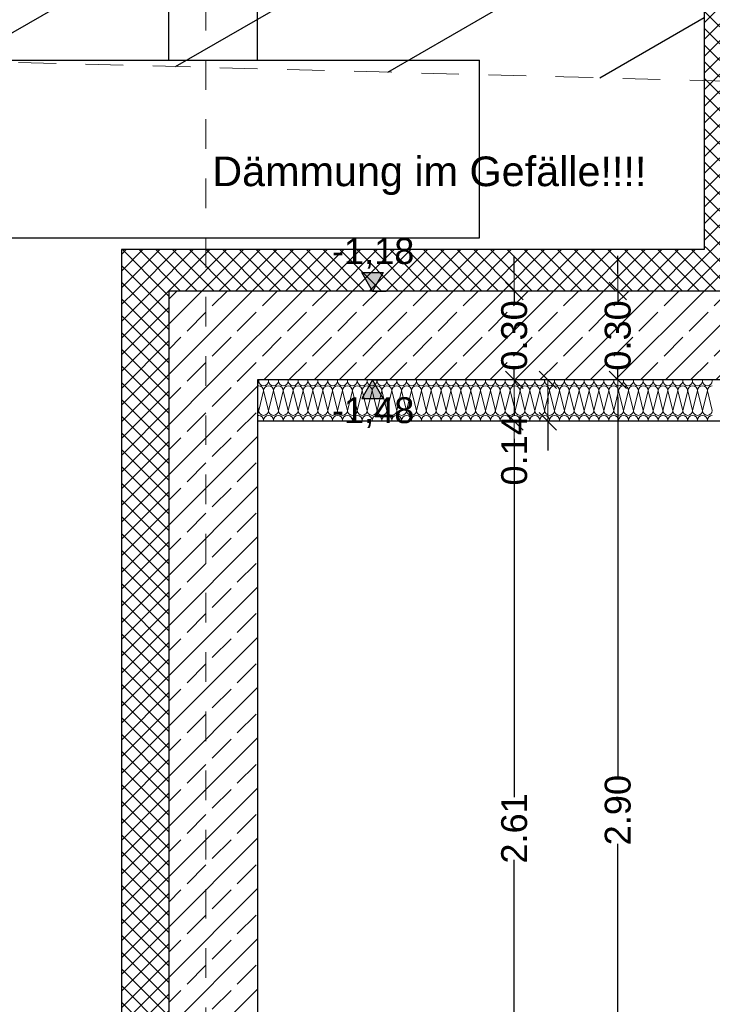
# Model space of a CAD drawing. Header units: metres. Extents: x -14.6 to 48.9, y -22.2 to 2.8.
# Tile 8 of 79: x -0.6 to 1.7, y -13.8 to -10.4. Entities that reach past the tile are written whole.
import ezdxf

# ---------------------------------------------------------------- set-up
doc = ezdxf.new("R2010")
doc.units = ezdxf.units.M
doc.header["$LTSCALE"] = 0.4
doc.header["$MEASUREMENT"] = 0
doc.linetypes.add('Raster', pattern=[0.2, 0.1, -0.05, 0, -0.05])
doc.linetypes.add('Strichlinie_ lang', pattern=[0.529167, 0.3175, -0.211667])
doc.layers.get('0').update_dxf_attribs({"color": 8, "lineweight": 9})
doc.layers.get('Defpoints').update_dxf_attribs({"color": 8, "lineweight": 9})
for name, color, linetype in [('Neubau__ GHIW - druckfeste Dämmung u BP', 8, 'Continuous'), ('Neubau__ GHIW - Perimeterdämmung', 8, 'Continuous'), ('Neubau__ GHIW - Perimeterdämmung Wand', 8, 'Continuous'), ('Neubau_A-Decken', 8, 'Continuous'), ('Neubau_A-Fundament', 8, 'Continuous'), ('Neubau_A-STB Wände', 8, 'Continuous'), ('Neubau_A-Stützen', 8, 'Continuous'), ('Neubau_R-Konstruktionsraster gross', 33, 'Continuous'), ('Neubau_S-Linien _ Schraffuren.2D', 8, 'Continuous'), ('Neubau_T-Bemaßung', 8, 'Continuous')]:
    doc.layers.add(name, color=color, linetype=linetype)
doc.layers.add('S-Linien _ Schraffuren.2D', color=8, linetype='Continuous', lineweight=9)
doc.layers.add('T-Text', color=8, linetype='Continuous', lineweight=9)
doc.styles.add('ERSTELLTER_STIL_2', font='arial.ttf')
doc.dimstyles.new('ERSTELLTER_STIL__1', dxfattribs={"dimtxt": 0.0875, "dimasz": 0.059375, "dimexe": 0.18, "dimexo": 0.0625, "dimgap": 0, "dimtad": 1, "dimzin": 0, "dimdsep": 46, "dimtxsty": 'ERSTELLTER_STIL_2', "dimblk": 'ARROWHEAD_6', "dimblk1": 'ARROWHEAD_6', "dimblk2": 'ARROWHEAD_6', "dimcen": 0.09, "dimclrd": 7, "dimclre": 7, "dimclrt": 7, "dimazin": 0, "dimtfac": 1, "dimtdec": 4, "dimtmove": 0, "dimatfit": 3, "dimfxl": 1, "dimtolj": 1, "dimtzin": 0, "dimarcsym": 0})
pattern_1 = [(45, (-364.88789, -10.175), (-0.084852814, 0.084852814), []), (45, (-364.93032, -10.13257), (-0.084852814, 0.084852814), [0.09, -0.03])]
pattern_2 = [(45, (-364.88789, -10.175), (-0.0282842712, 0.0282842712), []), (135, (-364.88789, -10.175), (0.0282842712, 0.0282842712), [])]

# ---------------------------------------------------------------- blocks, each defined once
blk = doc.blocks.new('ARROWHEAD_6')
at = {"color": 0, "linetype": 'Continuous', "lineweight": 0}
for p, q in [((0, 0), (-1, 0)), ((-0.5, -0.5), (0.5, 0.5))]:
    blk.add_line(p, q, dxfattribs=at)
blk = doc.blocks.new('*D322')
at = {"layer": 'Defpoints', "color": 0, "linetype": 'Continuous', "transparency": 16777216}
for p in [(5.7105, -10.655), (5.8666, -10.655), (-0.285, -14.555)]:
    blk.add_point(p, dxfattribs=at)
at = {"layer": 'Neubau_T-Bemaßung', "linetype": 'Continuous', "lineweight": -2, "transparency": 16777216}
for p, q in [((5.773, -10.655), (6.0466, -10.655)), ((5.8666, -10.7144), (5.8666, -12.495)), ((5.8666, -14.4956), (5.8666, -12.722)), ((-0.2225, -14.555), (6.0466, -14.555))]:
    blk.add_line(p, q, dxfattribs=at)
at = {"layer": 'Neubau_T-Bemaßung', "linetype": 'Continuous', "lineweight": -2, "transparency": 16777216, "xscale": 0.059375, "yscale": 0.059375, "zscale": 0.059375}
for p, rotation in [((5.8666, -10.655), 90), ((5.8666, -14.555), 270)]:
    blk.add_blockref('ARROWHEAD_6', p, dxfattribs=dict(at, rotation=rotation))
at = {"layer": 'Neubau_T-Bemaßung', "linetype": 'Continuous', "transparency": 16777216, "insert": (5.8666, -12.6085), "char_height": 0.0875, "attachment_point": 5, "rotation": 90, "style": 'ERSTELLTER_STIL_2'}
blk.add_mtext('\\A1;3.90', dxfattribs=at)
blk = doc.blocks.new('*D349')
at = {"layer": 'Defpoints', "color": 0, "linetype": 'Continuous', "transparency": 16777216}
for p in [(1.3928, -11.655), (2.075, -11.655), (-0.285, -14.555)]:
    blk.add_point(p, dxfattribs=at)
at = {"layer": 'Neubau_T-Bemaßung', "linetype": 'Continuous', "lineweight": -2, "transparency": 16777216}
for p, q in [((2.0125, -11.655), (1.2128, -11.655)), ((1.3928, -11.7144), (1.3928, -12.9943)), ((1.3928, -14.4956), (1.3928, -13.2227)), ((-0.2225, -14.555), (1.5728, -14.555))]:
    blk.add_line(p, q, dxfattribs=at)
at = {"layer": 'Neubau_T-Bemaßung', "linetype": 'Continuous', "lineweight": -2, "transparency": 16777216, "xscale": 0.059375, "yscale": 0.059375, "zscale": 0.059375}
for p, rotation in [((1.3928, -11.655), 90), ((1.3928, -14.555), 270)]:
    blk.add_blockref('ARROWHEAD_6', p, dxfattribs=dict(at, rotation=rotation))
at = {"layer": 'Neubau_T-Bemaßung', "linetype": 'Continuous', "transparency": 16777216, "insert": (1.3928, -13.1085), "char_height": 0.0875, "attachment_point": 5, "rotation": 90, "style": 'ERSTELLTER_STIL_2'}
blk.add_mtext('\\A1;2.90', dxfattribs=at)
blk = doc.blocks.new('*D350')
at = {"layer": 'Defpoints', "color": 0, "linetype": 'Continuous', "transparency": 16777216}
for p in [(1.3928, -11.355), (2.075, -11.355), (2.075, -11.655)]:
    blk.add_point(p, dxfattribs=at)
at = {"layer": 'Neubau_T-Bemaßung', "linetype": 'Continuous', "lineweight": -2, "transparency": 16777216}
for p, q in [((1.3928, -11.2956), (1.3928, -11.2363)), ((2.0125, -11.355), (1.2128, -11.355)), ((1.3928, -11.355), (1.3928, -11.3917)), ((1.3928, -11.655), (1.3928, -11.6186)), ((2.0125, -11.655), (1.2128, -11.655)), ((1.3928, -11.7144), (1.3928, -11.7738))]:
    blk.add_line(p, q, dxfattribs=at)
at = {"layer": 'Neubau_T-Bemaßung', "linetype": 'Continuous', "lineweight": -2, "transparency": 16777216, "xscale": 0.059375, "yscale": 0.059375, "zscale": 0.059375}
for p, rotation in [((1.3928, -11.355), 270), ((1.3928, -11.655), 90)]:
    blk.add_blockref('ARROWHEAD_6', p, dxfattribs=dict(at, rotation=rotation))
at = {"layer": 'Neubau_T-Bemaßung', "linetype": 'Continuous', "transparency": 16777216, "insert": (1.3928, -11.5051), "char_height": 0.0875, "attachment_point": 5, "rotation": 90, "style": 'ERSTELLTER_STIL_2'}
blk.add_mtext('\\A1;0.30', dxfattribs=at)
blk = doc.blocks.new('*D353')
at = {"layer": 'Defpoints', "color": 0, "linetype": 'Continuous', "transparency": 16777216}
for p in [(1.0428, -11.795), (2.215, -11.795), (0.175, -14.405)]:
    blk.add_point(p, dxfattribs=at)
at = {"layer": 'Neubau_T-Bemaßung', "linetype": 'Continuous', "lineweight": -2, "transparency": 16777216}
for p, q in [((2.1525, -11.795), (0.8628, -11.795)), ((1.0428, -11.8544), (1.0428, -13.0643)), ((1.0428, -14.3456), (1.0428, -13.2762)), ((0.2375, -14.405), (1.2228, -14.405))]:
    blk.add_line(p, q, dxfattribs=at)
at = {"layer": 'Neubau_T-Bemaßung', "linetype": 'Continuous', "lineweight": -2, "transparency": 16777216, "xscale": 0.059375, "yscale": 0.059375, "zscale": 0.059375}
for p, rotation in [((1.0428, -11.795), 90), ((1.0428, -14.405), 270)]:
    blk.add_blockref('ARROWHEAD_6', p, dxfattribs=dict(at, rotation=rotation))
at = {"layer": 'Neubau_T-Bemaßung', "linetype": 'Continuous', "transparency": 16777216, "insert": (1.0428, -13.1702), "char_height": 0.0875, "attachment_point": 5, "rotation": 90, "style": 'ERSTELLTER_STIL_2'}
blk.add_mtext('\\A1;2.61', dxfattribs=at)
blk = doc.blocks.new('*D354')
at = {"layer": 'Defpoints', "color": 0, "linetype": 'Continuous', "transparency": 16777216}
for p in [(1.1563, -11.655), (2.075, -11.655), (2.215, -11.795)]:
    blk.add_point(p, dxfattribs=at)
at = {"layer": 'Neubau_T-Bemaßung', "linetype": 'Continuous', "lineweight": -2, "transparency": 16777216}
for p, q in [((2.0125, -11.655), (0.9763, -11.655)), ((1.1563, -11.7144), (1.1563, -11.7356)), ((2.1525, -11.795), (0.9763, -11.795)), ((1.1563, -11.795), (1.1563, -11.8931))]:
    blk.add_line(p, q, dxfattribs=at)
at = {"layer": 'Neubau_T-Bemaßung', "linetype": 'Continuous', "lineweight": -2, "transparency": 16777216, "xscale": 0.059375, "yscale": 0.059375, "zscale": 0.059375}
for p, rotation in [((1.1563, -11.655), 90), ((1.1563, -11.795), 270)]:
    blk.add_blockref('ARROWHEAD_6', p, dxfattribs=dict(at, rotation=rotation))
at = {"layer": 'Neubau_T-Bemaßung', "linetype": 'Continuous', "transparency": 16777216, "insert": (1.0428, -11.8931), "char_height": 0.0875, "attachment_point": 5, "rotation": 90, "style": 'ERSTELLTER_STIL_2'}
blk.add_mtext('\\A1;0.14', dxfattribs=at)
blk = doc.blocks.new('*D355')
at = {"layer": 'Defpoints', "color": 0, "linetype": 'Continuous', "transparency": 16777216}
for p in [(1.0428, -11.355), (2.075, -11.355), (2.075, -11.655)]:
    blk.add_point(p, dxfattribs=at)
at = {"layer": 'Neubau_T-Bemaßung', "linetype": 'Continuous', "lineweight": -2, "transparency": 16777216}
for p, q in [((1.0428, -11.2956), (1.0428, -11.2363)), ((2.0125, -11.355), (0.8628, -11.355)), ((1.0428, -11.355), (1.0428, -11.3917)), ((1.0428, -11.655), (1.0428, -11.6186)), ((2.0125, -11.655), (0.8628, -11.655)), ((1.0428, -11.7144), (1.0428, -11.7738))]:
    blk.add_line(p, q, dxfattribs=at)
at = {"layer": 'Neubau_T-Bemaßung', "linetype": 'Continuous', "lineweight": -2, "transparency": 16777216, "xscale": 0.059375, "yscale": 0.059375, "zscale": 0.059375}
for p, rotation in [((1.0428, -11.355), 270), ((1.0428, -11.655), 90)]:
    blk.add_blockref('ARROWHEAD_6', p, dxfattribs=dict(at, rotation=rotation))
at = {"layer": 'Neubau_T-Bemaßung', "linetype": 'Continuous', "transparency": 16777216, "insert": (1.0428, -11.5051), "char_height": 0.0875, "attachment_point": 5, "rotation": 90, "style": 'ERSTELLTER_STIL_2'}
blk.add_mtext('\\A1;0.30', dxfattribs=at)

msp = doc.modelspace()

# ---------------------------------------------------------------- hatches: boundary and pattern name
at = {"layer": 'Neubau__ GHIW - druckfeste Dämmung u BP', "linetype": 'Continuous'}
h = msp.add_hatch(dxfattribs=at)
h.set_pattern_fill('DÄMMUNG__HART_1_0002', color=256, style=0, pattern_type=2)
h.set_pattern_definition(pattern_2)
h.paths.add_polyline_path([(-0.285, -11.355), (1.825, -11.355), (1.825, -11.215), (-0.285, -11.215)])
at = {"layer": 'Neubau__ GHIW - Perimeterdämmung', "linetype": 'Continuous'}
h = msp.add_hatch(dxfattribs=at)
h.set_pattern_fill('DÄMMUNG__HART_1_0002', color=256, style=0, pattern_type=2)
h.set_pattern_definition([(135, (-364.88789, -10.175), (0.0282842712, 0.0282842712), []), (225, (-364.88789, -10.175), (-0.0282842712, 0.0282842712), [])])
h.paths.add_polyline_path([(1.737, -10.355), (1.685, -10.355), (1.685, -11.215), (1.825, -11.215), (1.825, -10.355)])
at = {"layer": 'Neubau__ GHIW - Perimeterdämmung Wand', "linetype": 'Continuous'}
h = msp.add_hatch(dxfattribs=at)
h.set_pattern_fill('DÄMMUNG__HART_1_0002', color=256, style=0, pattern_type=2)
h.set_pattern_definition(pattern_2)
h.paths.add_polyline_path([(-0.285, -11.355), (-0.285, -14.555), (-0.125, -14.555), (-0.125, -11.355)])
at = {"layer": 'Neubau_A-Decken', "linetype": 'Continuous'}
h = msp.add_hatch(dxfattribs=at)
h.set_pattern_fill('BETON__STAHLBETON_0002', color=256, style=0, pattern_type=2)
h.set_pattern_definition(pattern_1)
h.paths.add_polyline_path([(-0.125, -11.355), (-0.125, -11.655), (2.075, -11.655), (2.075, -11.355)])
at = {"layer": 'Neubau_A-STB Wände', "linetype": 'Continuous'}
h = msp.add_hatch(dxfattribs=at)
h.set_pattern_fill('BETON__STAHLBETON_0002', color=256, style=0, pattern_type=2)
h.set_pattern_definition(pattern_1)
h.paths.add_polyline_path([(-0.125, -14.555), (0.175, -14.555), (0.175, -11.655), (-0.125, -11.655)])
at = {"layer": 'Neubau_S-Linien _ Schraffuren.2D', "linetype": 'Continuous'}
h = msp.add_hatch(dxfattribs=at)
h.set_pattern_fill('ABSTANDSFLÄCHEN_0002', color=256, style=0, pattern_type=2)
h.set_pattern_definition([(30, (-1.295, -10.41947), (-0.1875, 0.32476), [])])
h.paths.add_polyline_path([(-4.475, -10.49), (-4.475, -10.39), (-0.125, -10.195), (1.685, -10.195), (1.685, -10.29), (1.685, -10.355), (1.685, -10.6439), (1.2107, -10.6313), (0.925, -10.6238), (-0.875, -10.5762), (-3.1708, -10.5156)])
at = {"layer": 'Neubau_T-Bemaßung', "linetype": 'Continuous'}
for points in [[(0.5633, -11.355), (0.5995, -11.2925), (0.527, -11.2925)], [(0.5633, -11.655), (0.527, -11.7175), (0.5995, -11.7175)]]:
    msp.add_hatch(color=256, dxfattribs=at).paths.add_polyline_path(points)

# ---------------------------------------------------------------- linework, layer by layer
at = {"layer": 'Neubau__ GHIW - druckfeste Dämmung u BP', "linetype": 'Continuous'}
for p, q in [((-0.285, -11.215), (-0.285, -11.355)), ((1.685, -11.215), (-0.285, -11.215))]:
    msp.add_line(p, q, dxfattribs=at)
at = {"layer": 'Neubau__ GHIW - Perimeterdämmung', "linetype": 'Continuous'}
for p, q in [((1.685, -10.355), (1.685, -11.215)), ((2.215, -11.795), (0.175, -11.795))]:
    msp.add_line(p, q, dxfattribs=at)
at = {"layer": 'Neubau__ GHIW - Perimeterdämmung', "linetype": 'Continuous', "lineweight": 9}
for p, q in [((0.1788, -11.6583), (0.1779, -11.655)), ((0.1788, -11.6583), (0.1796, -11.655)), ((0.2121, -11.6583), (0.2113, -11.655)), ((0.2121, -11.6583), (0.2129, -11.655)), ((0.2454, -11.6583), (0.2446, -11.655)), ((0.2454, -11.6583), (0.2463, -11.655)), ((0.2788, -11.6583), (0.2779, -11.655)), ((0.2788, -11.6583), (0.2796, -11.655)), ((0.3121, -11.6583), (0.3113, -11.655)), ((0.3121, -11.6583), (0.3129, -11.655)), ((0.3454, -11.6583), (0.3446, -11.655)), ((0.3454, -11.6583), (0.3463, -11.655)), ((0.3788, -11.6583), (0.3779, -11.655)), ((0.3788, -11.6583), (0.3796, -11.655)), ((0.4121, -11.6583), (0.4113, -11.655)), ((0.4121, -11.6583), (0.4129, -11.655)), ((0.4454, -11.6583), (0.4446, -11.655)), ((0.4454, -11.6583), (0.4463, -11.655)), ((0.4788, -11.6583), (0.4779, -11.655)), ((0.4788, -11.6583), (0.4796, -11.655)), ((0.5121, -11.6583), (0.5113, -11.655)), ((0.5121, -11.6583), (0.5129, -11.655)), ((0.5454, -11.6583), (0.5446, -11.655)), ((0.5454, -11.6583), (0.5463, -11.655)), ((0.5788, -11.6583), (0.5779, -11.655)), ((0.5788, -11.6583), (0.5796, -11.655)), ((0.6121, -11.6583), (0.6113, -11.655)), ((0.6121, -11.6583), (0.6129, -11.655)), ((0.6454, -11.6583), (0.6446, -11.655)), ((0.6454, -11.6583), (0.6463, -11.655)), ((0.6788, -11.6583), (0.6779, -11.655)), ((0.6788, -11.6583), (0.6796, -11.655)), ((0.7121, -11.6583), (0.7113, -11.655)), ((0.7121, -11.6583), (0.7129, -11.655)), ((0.7454, -11.6583), (0.7446, -11.655)), ((0.7454, -11.6583), (0.7463, -11.655)), ((0.7788, -11.6583), (0.7779, -11.655)), ((0.7788, -11.6583), (0.7796, -11.655)), ((0.8121, -11.6583), (0.8113, -11.655)), ((0.8121, -11.6583), (0.8129, -11.655)), ((0.8454, -11.6583), (0.8446, -11.655)), ((0.8454, -11.6583), (0.8463, -11.655)), ((0.8788, -11.6583), (0.8779, -11.655)), ((0.8788, -11.6583), (0.8796, -11.655)), ((0.9121, -11.6583), (0.9113, -11.655)), ((0.9121, -11.6583), (0.9129, -11.655)), ((0.9454, -11.6583), (0.9446, -11.655)), ((0.9454, -11.6583), (0.9463, -11.655)), ((0.9788, -11.6583), (0.9779, -11.655)), ((0.9788, -11.6583), (0.9796, -11.655)), ((1.0121, -11.6583), (1.0113, -11.655)), ((1.0121, -11.6583), (1.0129, -11.655)), ((1.0454, -11.6583), (1.0446, -11.655)), ((1.0454, -11.6583), (1.0463, -11.655)), ((1.0788, -11.6583), (1.0779, -11.655)), ((1.0788, -11.6583), (1.0796, -11.655)), ((1.1121, -11.6583), (1.1113, -11.655)), ((1.1121, -11.6583), (1.1129, -11.655)), ((1.1454, -11.6583), (1.1446, -11.655)), ((1.1454, -11.6583), (1.1463, -11.655)), ((1.1788, -11.6583), (1.1779, -11.655)), ((1.1788, -11.6583), (1.1796, -11.655)), ((1.2121, -11.6583), (1.2113, -11.655)), ((1.2121, -11.6583), (1.2129, -11.655)), ((1.2454, -11.6583), (1.2446, -11.655)), ((1.2454, -11.6583), (1.2463, -11.655)), ((1.2788, -11.6583), (1.2779, -11.655)), ((1.2788, -11.6583), (1.2796, -11.655)), ((1.3121, -11.6583), (1.3113, -11.655)), ((1.3121, -11.6583), (1.3129, -11.655)), ((1.3454, -11.6583), (1.3446, -11.655)), ((1.3454, -11.6583), (1.3463, -11.655)), ((1.3788, -11.6583), (1.3779, -11.655)), ((1.3788, -11.6583), (1.3796, -11.655)), ((1.4121, -11.6583), (1.4113, -11.655)), ((1.4121, -11.6583), (1.4129, -11.655)), ((1.4454, -11.6583), (1.4446, -11.655)), ((1.4454, -11.6583), (1.4463, -11.655)), ((1.4788, -11.6583), (1.4779, -11.655)), ((1.4788, -11.6583), (1.4796, -11.655)), ((1.5121, -11.6583), (1.5113, -11.655)), ((1.5121, -11.6583), (1.5129, -11.655)), ((1.5454, -11.6583), (1.5446, -11.655)), ((1.5454, -11.6583), (1.5463, -11.655)), ((1.5788, -11.6583), (1.5779, -11.655)), ((1.5788, -11.6583), (1.5796, -11.655)), ((1.6121, -11.6583), (1.6113, -11.655)), ((1.6121, -11.6583), (1.6129, -11.655)), ((1.6454, -11.6583), (1.6446, -11.655)), ((1.6454, -11.6583), (1.6463, -11.655)), ((1.6788, -11.6583), (1.6779, -11.655)), ((1.6788, -11.6583), (1.6796, -11.655)), ((1.7121, -11.6583), (1.7113, -11.655)), ((0.1788, -11.7583), (0.1954, -11.6917)), ((0.2121, -11.7583), (0.1954, -11.6917)), ((0.2121, -11.7583), (0.2288, -11.6917)), ((0.2454, -11.7583), (0.2288, -11.6917)), ((0.2454, -11.7583), (0.2621, -11.6917)), ((0.2788, -11.7583), (0.2621, -11.6917)), ((0.2788, -11.7583), (0.2954, -11.6917)), ((0.3121, -11.7583), (0.2954, -11.6917)), ((0.3121, -11.7583), (0.3288, -11.6917)), ((0.3454, -11.7583), (0.3288, -11.6917)), ((0.3454, -11.7583), (0.3621, -11.6917)), ((0.3788, -11.7583), (0.3621, -11.6917)), ((0.3788, -11.7583), (0.3954, -11.6917)), ((0.4121, -11.7583), (0.3954, -11.6917)), ((0.4121, -11.7583), (0.4288, -11.6917)), ((0.4454, -11.7583), (0.4288, -11.6917)), ((0.4454, -11.7583), (0.4621, -11.6917)), ((0.4788, -11.7583), (0.4621, -11.6917)), ((0.4788, -11.7583), (0.4954, -11.6917)), ((0.5121, -11.7583), (0.4954, -11.6917)), ((0.5121, -11.7583), (0.5288, -11.6917)), ((0.5454, -11.7583), (0.5288, -11.6917)), ((0.5454, -11.7583), (0.5621, -11.6917)), ((0.5788, -11.7583), (0.5621, -11.6917)), ((0.5788, -11.7583), (0.5954, -11.6917)), ((0.6121, -11.7583), (0.5954, -11.6917)), ((0.6121, -11.7583), (0.6288, -11.6917)), ((0.6454, -11.7583), (0.6288, -11.6917)), ((0.6454, -11.7583), (0.6621, -11.6917)), ((0.6788, -11.7583), (0.6621, -11.6917)), ((0.6788, -11.7583), (0.6954, -11.6917)), ((0.7121, -11.7583), (0.6954, -11.6917)), ((0.7121, -11.7583), (0.7288, -11.6917)), ((0.7454, -11.7583), (0.7288, -11.6917)), ((0.7454, -11.7583), (0.7621, -11.6917)), ((0.7788, -11.7583), (0.7621, -11.6917)), ((0.7788, -11.7583), (0.7954, -11.6917)), ((0.8121, -11.7583), (0.7954, -11.6917)), ((0.8121, -11.7583), (0.8288, -11.6917)), ((0.8454, -11.7583), (0.8288, -11.6917)), ((0.8454, -11.7583), (0.8621, -11.6917)), ((0.8788, -11.7583), (0.8621, -11.6917)), ((0.8788, -11.7583), (0.8954, -11.6917)), ((0.9121, -11.7583), (0.8954, -11.6917)), ((0.9121, -11.7583), (0.9288, -11.6917)), ((0.9454, -11.7583), (0.9288, -11.6917)), ((0.9454, -11.7583), (0.9621, -11.6917)), ((0.9788, -11.7583), (0.9621, -11.6917)), ((0.9788, -11.7583), (0.9954, -11.6917)), ((1.0121, -11.7583), (0.9954, -11.6917)), ((1.0121, -11.7583), (1.0288, -11.6917)), ((1.0454, -11.7583), (1.0288, -11.6917)), ((1.0454, -11.7583), (1.0621, -11.6917)), ((1.0788, -11.7583), (1.0621, -11.6917)), ((1.0788, -11.7583), (1.0954, -11.6917)), ((1.1121, -11.7583), (1.0954, -11.6917)), ((1.1121, -11.7583), (1.1288, -11.6917)), ((1.1454, -11.7583), (1.1288, -11.6917)), ((1.1454, -11.7583), (1.1621, -11.6917)), ((1.1788, -11.7583), (1.1621, -11.6917)), ((1.1788, -11.7583), (1.1954, -11.6917)), ((1.2121, -11.7583), (1.1954, -11.6917)), ((1.2121, -11.7583), (1.2288, -11.6917)), ((1.2454, -11.7583), (1.2288, -11.6917)), ((1.2454, -11.7583), (1.2621, -11.6917)), ((1.2788, -11.7583), (1.2621, -11.6917)), ((1.2788, -11.7583), (1.2954, -11.6917)), ((1.3121, -11.7583), (1.2954, -11.6917)), ((1.3121, -11.7583), (1.3288, -11.6917)), ((1.3454, -11.7583), (1.3288, -11.6917)), ((1.3454, -11.7583), (1.3621, -11.6917)), ((1.3788, -11.7583), (1.3621, -11.6917)), ((1.3788, -11.7583), (1.3954, -11.6917)), ((1.4121, -11.7583), (1.3954, -11.6917)), ((1.4121, -11.7583), (1.4288, -11.6917)), ((1.4454, -11.7583), (1.4288, -11.6917)), ((1.4454, -11.7583), (1.4621, -11.6917)), ((1.4788, -11.7583), (1.4621, -11.6917)), ((1.4788, -11.7583), (1.4954, -11.6917)), ((1.5121, -11.7583), (1.4954, -11.6917)), ((1.5121, -11.7583), (1.5288, -11.6917)), ((1.5454, -11.7583), (1.5288, -11.6917)), ((1.5454, -11.7583), (1.5621, -11.6917)), ((1.5788, -11.7583), (1.5621, -11.6917)), ((1.5788, -11.7583), (1.5954, -11.6917)), ((1.6121, -11.7583), (1.5954, -11.6917)), ((1.6121, -11.7583), (1.6288, -11.6917)), ((1.6454, -11.7583), (1.6288, -11.6917)), ((1.6454, -11.7583), (1.6621, -11.6917)), ((1.6788, -11.7583), (1.6621, -11.6917)), ((1.6788, -11.7583), (1.6954, -11.6917)), ((1.7121, -11.7583), (1.6954, -11.6917)), ((0.1788, -11.7583), (0.175, -11.7432)), ((0.1946, -11.795), (0.1954, -11.7917)), ((0.1963, -11.795), (0.1954, -11.7917)), ((0.2279, -11.795), (0.2288, -11.7917)), ((0.2296, -11.795), (0.2288, -11.7917)), ((0.2613, -11.795), (0.2621, -11.7917)), ((0.2629, -11.795), (0.2621, -11.7917)), ((0.2946, -11.795), (0.2954, -11.7917)), ((0.2963, -11.795), (0.2954, -11.7917)), ((0.3279, -11.795), (0.3288, -11.7917)), ((0.3296, -11.795), (0.3288, -11.7917)), ((0.3613, -11.795), (0.3621, -11.7917)), ((0.3629, -11.795), (0.3621, -11.7917)), ((0.3946, -11.795), (0.3954, -11.7917)), ((0.3963, -11.795), (0.3954, -11.7917)), ((0.4279, -11.795), (0.4288, -11.7917)), ((0.4296, -11.795), (0.4288, -11.7917)), ((0.4613, -11.795), (0.4621, -11.7917)), ((0.4629, -11.795), (0.4621, -11.7917)), ((0.4946, -11.795), (0.4954, -11.7917)), ((0.4963, -11.795), (0.4954, -11.7917)), ((0.5279, -11.795), (0.5288, -11.7917)), ((0.5296, -11.795), (0.5288, -11.7917)), ((0.5613, -11.795), (0.5621, -11.7917)), ((0.5629, -11.795), (0.5621, -11.7917)), ((0.5946, -11.795), (0.5954, -11.7917)), ((0.5963, -11.795), (0.5954, -11.7917)), ((0.6279, -11.795), (0.6288, -11.7917)), ((0.6296, -11.795), (0.6288, -11.7917)), ((0.6613, -11.795), (0.6621, -11.7917)), ((0.6629, -11.795), (0.6621, -11.7917)), ((0.6946, -11.795), (0.6954, -11.7917)), ((0.6963, -11.795), (0.6954, -11.7917)), ((0.7279, -11.795), (0.7288, -11.7917)), ((0.7296, -11.795), (0.7288, -11.7917)), ((0.7613, -11.795), (0.7621, -11.7917)), ((0.7629, -11.795), (0.7621, -11.7917)), ((0.7946, -11.795), (0.7954, -11.7917)), ((0.7963, -11.795), (0.7954, -11.7917)), ((0.8279, -11.795), (0.8288, -11.7917)), ((0.8296, -11.795), (0.8288, -11.7917)), ((0.8613, -11.795), (0.8621, -11.7917)), ((0.8629, -11.795), (0.8621, -11.7917)), ((0.8946, -11.795), (0.8954, -11.7917)), ((0.8963, -11.795), (0.8954, -11.7917)), ((0.9279, -11.795), (0.9288, -11.7917)), ((0.9296, -11.795), (0.9288, -11.7917)), ((0.9613, -11.795), (0.9621, -11.7917)), ((0.9629, -11.795), (0.9621, -11.7917)), ((0.9946, -11.795), (0.9954, -11.7917)), ((0.9963, -11.795), (0.9954, -11.7917)), ((1.0279, -11.795), (1.0288, -11.7917)), ((1.0296, -11.795), (1.0288, -11.7917)), ((1.0613, -11.795), (1.0621, -11.7917)), ((1.0629, -11.795), (1.0621, -11.7917)), ((1.0946, -11.795), (1.0954, -11.7917)), ((1.0963, -11.795), (1.0954, -11.7917)), ((1.1279, -11.795), (1.1288, -11.7917)), ((1.1296, -11.795), (1.1288, -11.7917)), ((1.1613, -11.795), (1.1621, -11.7917)), ((1.1629, -11.795), (1.1621, -11.7917)), ((1.1946, -11.795), (1.1954, -11.7917)), ((1.1963, -11.795), (1.1954, -11.7917)), ((1.2279, -11.795), (1.2288, -11.7917)), ((1.2296, -11.795), (1.2288, -11.7917)), ((1.2613, -11.795), (1.2621, -11.7917)), ((1.2629, -11.795), (1.2621, -11.7917)), ((1.2946, -11.795), (1.2954, -11.7917)), ((1.2963, -11.795), (1.2954, -11.7917)), ((1.3279, -11.795), (1.3288, -11.7917)), ((1.3296, -11.795), (1.3288, -11.7917)), ((1.3613, -11.795), (1.3621, -11.7917)), ((1.3629, -11.795), (1.3621, -11.7917)), ((1.3946, -11.795), (1.3954, -11.7917)), ((1.3963, -11.795), (1.3954, -11.7917)), ((1.4279, -11.795), (1.4288, -11.7917)), ((1.4296, -11.795), (1.4288, -11.7917)), ((1.4613, -11.795), (1.4621, -11.7917)), ((1.4629, -11.795), (1.4621, -11.7917)), ((1.4946, -11.795), (1.4954, -11.7917)), ((1.4963, -11.795), (1.4954, -11.7917)), ((1.5279, -11.795), (1.5288, -11.7917)), ((1.5296, -11.795), (1.5288, -11.7917)), ((1.5613, -11.795), (1.5621, -11.7917)), ((1.5629, -11.795), (1.5621, -11.7917)), ((1.5946, -11.795), (1.5954, -11.7917)), ((1.5963, -11.795), (1.5954, -11.7917)), ((1.6279, -11.795), (1.6288, -11.7917)), ((1.6296, -11.795), (1.6288, -11.7917)), ((1.6613, -11.795), (1.6621, -11.7917)), ((1.6629, -11.795), (1.6621, -11.7917)), ((1.6946, -11.795), (1.6954, -11.7917)), ((1.6963, -11.795), (1.6954, -11.7917))]:
    msp.add_line(p, q, dxfattribs=at)
for centre, start, end in [((0.1621, -11.6583), 320.6633, 0), ((0.1954, -11.6583), 180, 270), ((0.1954, -11.6583), 270, 0), ((0.2288, -11.6583), 180, 270), ((0.2288, -11.6583), 270, 0), ((0.2621, -11.6583), 180, 270), ((0.2621, -11.6583), 270, 0), ((0.2954, -11.6583), 180, 270), ((0.2954, -11.6583), 270, 0), ((0.3288, -11.6583), 180, 270), ((0.3288, -11.6583), 270, 0), ((0.3621, -11.6583), 180, 270), ((0.3621, -11.6583), 270, 0), ((0.3954, -11.6583), 180, 270), ((0.3954, -11.6583), 270, 0), ((0.4288, -11.6583), 180, 270), ((0.4288, -11.6583), 270, 0), ((0.4621, -11.6583), 180, 270), ((0.4621, -11.6583), 270, 0), ((0.4954, -11.6583), 180, 270), ((0.4954, -11.6583), 270, 0), ((0.5288, -11.6583), 180, 270), ((0.5288, -11.6583), 270, 0), ((0.5621, -11.6583), 180, 270), ((0.5621, -11.6583), 270, 0), ((0.5954, -11.6583), 180, 270), ((0.5954, -11.6583), 270, 0), ((0.6288, -11.6583), 180, 270), ((0.6288, -11.6583), 270, 0), ((0.6621, -11.6583), 180, 270), ((0.6621, -11.6583), 270, 0), ((0.6954, -11.6583), 180, 270), ((0.6954, -11.6583), 270, 0), ((0.7288, -11.6583), 180, 270), ((0.7288, -11.6583), 270, 0), ((0.7621, -11.6583), 180, 270), ((0.7621, -11.6583), 270, 0), ((0.7954, -11.6583), 180, 270), ((0.7954, -11.6583), 270, 0), ((0.8288, -11.6583), 180, 270), ((0.8288, -11.6583), 270, 0), ((0.8621, -11.6583), 180, 270), ((0.8621, -11.6583), 270, 0), ((0.8954, -11.6583), 180, 270), ((0.8954, -11.6583), 270, 0), ((0.9288, -11.6583), 180, 270), ((0.9288, -11.6583), 270, 0), ((0.9621, -11.6583), 180, 270), ((0.9621, -11.6583), 270, 0), ((0.9954, -11.6583), 180, 270), ((0.9954, -11.6583), 270, 0), ((1.0288, -11.6583), 180, 270), ((1.0288, -11.6583), 270, 0), ((1.0621, -11.6583), 180, 270), ((1.0621, -11.6583), 270, 0), ((1.0954, -11.6583), 180, 270), ((1.0954, -11.6583), 270, 0), ((1.1288, -11.6583), 180, 270), ((1.1288, -11.6583), 270, 0), ((1.1621, -11.6583), 180, 270), ((1.1621, -11.6583), 270, 0), ((1.1954, -11.6583), 180, 270), ((1.1954, -11.6583), 270, 0), ((1.2288, -11.6583), 180, 270), ((1.2288, -11.6583), 270, 0), ((1.2621, -11.6583), 180, 270), ((1.2621, -11.6583), 270, 0), ((1.2954, -11.6583), 180, 270), ((1.2954, -11.6583), 270, 0), ((1.3288, -11.6583), 180, 270), ((1.3288, -11.6583), 270, 0), ((1.3621, -11.6583), 180, 270), ((1.3621, -11.6583), 270, 0), ((1.3954, -11.6583), 180, 270), ((1.3954, -11.6583), 270, 0), ((1.4288, -11.6583), 180, 270), ((1.4288, -11.6583), 270, 0), ((1.4621, -11.6583), 180, 270), ((1.4621, -11.6583), 270, 0), ((1.4954, -11.6583), 180, 270), ((1.4954, -11.6583), 270, 0), ((1.5288, -11.6583), 180, 270), ((1.5288, -11.6583), 270, 0), ((1.5621, -11.6583), 180, 270), ((1.5621, -11.6583), 270, 0), ((1.5954, -11.6583), 180, 270), ((1.5954, -11.6583), 270, 0), ((1.6288, -11.6583), 180, 270), ((1.6288, -11.6583), 270, 0), ((1.6621, -11.6583), 180, 270), ((1.6621, -11.6583), 270, 0), ((1.6954, -11.6583), 180, 270), ((1.6954, -11.6583), 270, 0), ((0.1788, -11.6917), 90, 103.095), ((0.1788, -11.6917), 0, 90), ((0.2121, -11.6917), 90, 180), ((0.2121, -11.6917), 0, 90), ((0.2454, -11.6917), 90, 180), ((0.2454, -11.6917), 0, 90), ((0.2788, -11.6917), 90, 180), ((0.2788, -11.6917), 0, 90), ((0.3121, -11.6917), 90, 180), ((0.3121, -11.6917), 0, 90), ((0.3454, -11.6917), 90, 180), ((0.3454, -11.6917), 0, 90), ((0.3788, -11.6917), 90, 180), ((0.3788, -11.6917), 0, 90), ((0.4121, -11.6917), 90, 180), ((0.4121, -11.6917), 0, 90), ((0.4454, -11.6917), 90, 180), ((0.4454, -11.6917), 0, 90), ((0.4788, -11.6917), 90, 180), ((0.4788, -11.6917), 0, 90), ((0.5121, -11.6917), 90, 180), ((0.5121, -11.6917), 0, 90), ((0.5454, -11.6917), 90, 180), ((0.5454, -11.6917), 0, 90), ((0.5788, -11.6917), 90, 180), ((0.5788, -11.6917), 0, 90), ((0.6121, -11.6917), 90, 180), ((0.6121, -11.6917), 0, 90), ((0.6454, -11.6917), 90, 180), ((0.6454, -11.6917), 0, 90), ((0.6788, -11.6917), 90, 180), ((0.6788, -11.6917), 0, 90), ((0.7121, -11.6917), 90, 180), ((0.7121, -11.6917), 0, 90), ((0.7454, -11.6917), 90, 180), ((0.7454, -11.6917), 0, 90), ((0.7788, -11.6917), 90, 180), ((0.7788, -11.6917), 0, 90), ((0.8121, -11.6917), 90, 180), ((0.8121, -11.6917), 0, 90), ((0.8454, -11.6917), 90, 180), ((0.8454, -11.6917), 0, 90), ((0.8788, -11.6917), 90, 180), ((0.8788, -11.6917), 0, 90), ((0.9121, -11.6917), 90, 180), ((0.9121, -11.6917), 0, 90), ((0.9454, -11.6917), 90, 180), ((0.9454, -11.6917), 0, 90), ((0.9788, -11.6917), 90, 180), ((0.9788, -11.6917), 0, 90), ((1.0121, -11.6917), 90, 180), ((1.0121, -11.6917), 0, 90), ((1.0454, -11.6917), 90, 180), ((1.0454, -11.6917), 0, 90), ((1.0788, -11.6917), 90, 180), ((1.0788, -11.6917), 0, 90), ((1.1121, -11.6917), 90, 180), ((1.1121, -11.6917), 0, 90), ((1.1454, -11.6917), 90, 180), ((1.1454, -11.6917), 0, 90), ((1.1788, -11.6917), 90, 180), ((1.1788, -11.6917), 0, 90), ((1.2121, -11.6917), 90, 180), ((1.2121, -11.6917), 0, 90), ((1.2454, -11.6917), 90, 180), ((1.2454, -11.6917), 0, 90), ((1.2788, -11.6917), 90, 180), ((1.2788, -11.6917), 0, 90), ((1.3121, -11.6917), 90, 180), ((1.3121, -11.6917), 0, 90), ((1.3454, -11.6917), 90, 180), ((1.3454, -11.6917), 0, 90), ((1.3788, -11.6917), 90, 180), ((1.3788, -11.6917), 0, 90), ((1.4121, -11.6917), 90, 180), ((1.4121, -11.6917), 0, 90), ((1.4454, -11.6917), 90, 180), ((1.4454, -11.6917), 0, 90), ((1.4788, -11.6917), 90, 180), ((1.4788, -11.6917), 0, 90), ((1.5121, -11.6917), 90, 180), ((1.5121, -11.6917), 0, 90), ((1.5454, -11.6917), 90, 180), ((1.5454, -11.6917), 0, 90), ((1.5788, -11.6917), 90, 180), ((1.5788, -11.6917), 0, 90), ((1.6121, -11.6917), 90, 180), ((1.6121, -11.6917), 0, 90), ((1.6454, -11.6917), 90, 180), ((1.6454, -11.6917), 0, 90), ((1.6788, -11.6917), 90, 180), ((1.6788, -11.6917), 0, 90), ((1.7121, -11.6917), 90, 180), ((0.1621, -11.7583), 320.6633, 0), ((0.1954, -11.7583), 180, 270), ((0.1954, -11.7583), 270, 0), ((0.2288, -11.7583), 180, 270), ((0.2288, -11.7583), 270, 0), ((0.2621, -11.7583), 180, 270), ((0.2621, -11.7583), 270, 0), ((0.2954, -11.7583), 180, 270), ((0.2954, -11.7583), 270, 0), ((0.3288, -11.7583), 180, 270), ((0.3288, -11.7583), 270, 0), ((0.3621, -11.7583), 180, 270), ((0.3621, -11.7583), 270, 0), ((0.3954, -11.7583), 180, 270), ((0.3954, -11.7583), 270, 0), ((0.4288, -11.7583), 180, 270), ((0.4288, -11.7583), 270, 0), ((0.4621, -11.7583), 180, 270), ((0.4621, -11.7583), 270, 0), ((0.4954, -11.7583), 180, 270), ((0.4954, -11.7583), 270, 0), ((0.5288, -11.7583), 180, 270), ((0.5288, -11.7583), 270, 0), ((0.5621, -11.7583), 180, 270), ((0.5621, -11.7583), 270, 0), ((0.5954, -11.7583), 180, 270), ((0.5954, -11.7583), 270, 0), ((0.6288, -11.7583), 180, 270), ((0.6288, -11.7583), 270, 0), ((0.6621, -11.7583), 180, 270), ((0.6621, -11.7583), 270, 0), ((0.6954, -11.7583), 180, 270), ((0.6954, -11.7583), 270, 0), ((0.7288, -11.7583), 180, 270), ((0.7288, -11.7583), 270, 0), ((0.7621, -11.7583), 180, 270), ((0.7621, -11.7583), 270, 0), ((0.7954, -11.7583), 180, 270), ((0.7954, -11.7583), 270, 0), ((0.8288, -11.7583), 180, 270), ((0.8288, -11.7583), 270, 0), ((0.8621, -11.7583), 180, 270), ((0.8621, -11.7583), 270, 0), ((0.8954, -11.7583), 180, 270), ((0.8954, -11.7583), 270, 0), ((0.9288, -11.7583), 180, 270), ((0.9288, -11.7583), 270, 0), ((0.9621, -11.7583), 180, 270), ((0.9621, -11.7583), 270, 0), ((0.9954, -11.7583), 180, 270), ((0.9954, -11.7583), 270, 0), ((1.0288, -11.7583), 180, 270), ((1.0288, -11.7583), 270, 0), ((1.0621, -11.7583), 180, 270), ((1.0621, -11.7583), 270, 0), ((1.0954, -11.7583), 180, 270), ((1.0954, -11.7583), 270, 0), ((1.1288, -11.7583), 180, 270), ((1.1288, -11.7583), 270, 0), ((1.1621, -11.7583), 180, 270), ((1.1621, -11.7583), 270, 0), ((1.1954, -11.7583), 180, 270), ((1.1954, -11.7583), 270, 0), ((1.2288, -11.7583), 180, 270), ((1.2288, -11.7583), 270, 0), ((1.2621, -11.7583), 180, 270), ((1.2621, -11.7583), 270, 0), ((1.2954, -11.7583), 180, 270), ((1.2954, -11.7583), 270, 0), ((1.3288, -11.7583), 180, 270), ((1.3288, -11.7583), 270, 0), ((1.3621, -11.7583), 180, 270), ((1.3621, -11.7583), 270, 0), ((1.3954, -11.7583), 180, 270), ((1.3954, -11.7583), 270, 0), ((1.4288, -11.7583), 180, 270), ((1.4288, -11.7583), 270, 0), ((1.4621, -11.7583), 180, 270), ((1.4621, -11.7583), 270, 0), ((1.4954, -11.7583), 180, 270), ((1.4954, -11.7583), 270, 0), ((1.5288, -11.7583), 180, 270), ((1.5288, -11.7583), 270, 0), ((1.5621, -11.7583), 180, 270), ((1.5621, -11.7583), 270, 0), ((1.5954, -11.7583), 180, 270), ((1.5954, -11.7583), 270, 0), ((1.6288, -11.7583), 180, 270), ((1.6288, -11.7583), 270, 0), ((1.6621, -11.7583), 180, 270), ((1.6621, -11.7583), 270, 0), ((1.6954, -11.7583), 180, 270), ((1.6954, -11.7583), 270, 0), ((0.1788, -11.7917), 90, 103.095), ((0.1788, -11.7917), 0, 90), ((0.2121, -11.7917), 90, 180), ((0.2121, -11.7917), 0, 90), ((0.2454, -11.7917), 90, 180), ((0.2454, -11.7917), 0, 90), ((0.2788, -11.7917), 90, 180), ((0.2788, -11.7917), 0, 90), ((0.3121, -11.7917), 90, 180), ((0.3121, -11.7917), 0, 90), ((0.3454, -11.7917), 90, 180), ((0.3454, -11.7917), 0, 90), ((0.3788, -11.7917), 90, 180), ((0.3788, -11.7917), 0, 90), ((0.4121, -11.7917), 90, 180), ((0.4121, -11.7917), 0, 90), ((0.4454, -11.7917), 90, 180), ((0.4454, -11.7917), 0, 90), ((0.4788, -11.7917), 90, 180), ((0.4788, -11.7917), 0, 90), ((0.5121, -11.7917), 90, 180), ((0.5121, -11.7917), 0, 90), ((0.5454, -11.7917), 90, 180), ((0.5454, -11.7917), 0, 90), ((0.5788, -11.7917), 90, 180), ((0.5788, -11.7917), 0, 90), ((0.6121, -11.7917), 90, 180), ((0.6121, -11.7917), 0, 90), ((0.6454, -11.7917), 90, 180), ((0.6454, -11.7917), 0, 90), ((0.6788, -11.7917), 90, 180), ((0.6788, -11.7917), 0, 90), ((0.7121, -11.7917), 90, 180), ((0.7121, -11.7917), 0, 90), ((0.7454, -11.7917), 90, 180), ((0.7454, -11.7917), 0, 90), ((0.7788, -11.7917), 90, 180), ((0.7788, -11.7917), 0, 90), ((0.8121, -11.7917), 90, 180), ((0.8121, -11.7917), 0, 90), ((0.8454, -11.7917), 90, 180), ((0.8454, -11.7917), 0, 90), ((0.8788, -11.7917), 90, 180), ((0.8788, -11.7917), 0, 90), ((0.9121, -11.7917), 90, 180), ((0.9121, -11.7917), 0, 90), ((0.9454, -11.7917), 90, 180), ((0.9454, -11.7917), 0, 90), ((0.9788, -11.7917), 90, 180), ((0.9788, -11.7917), 0, 90), ((1.0121, -11.7917), 90, 180), ((1.0121, -11.7917), 0, 90), ((1.0454, -11.7917), 90, 180), ((1.0454, -11.7917), 0, 90), ((1.0788, -11.7917), 90, 180), ((1.0788, -11.7917), 0, 90), ((1.1121, -11.7917), 90, 180), ((1.1121, -11.7917), 0, 90), ((1.1454, -11.7917), 90, 180), ((1.1454, -11.7917), 0, 90), ((1.1788, -11.7917), 90, 180), ((1.1788, -11.7917), 0, 90), ((1.2121, -11.7917), 90, 180), ((1.2121, -11.7917), 0, 90), ((1.2454, -11.7917), 90, 180), ((1.2454, -11.7917), 0, 90), ((1.2788, -11.7917), 90, 180), ((1.2788, -11.7917), 0, 90), ((1.3121, -11.7917), 90, 180), ((1.3121, -11.7917), 0, 90), ((1.3454, -11.7917), 90, 180), ((1.3454, -11.7917), 0, 90), ((1.3788, -11.7917), 90, 180), ((1.3788, -11.7917), 0, 90), ((1.4121, -11.7917), 90, 180), ((1.4121, -11.7917), 0, 90), ((1.4454, -11.7917), 90, 180), ((1.4454, -11.7917), 0, 90), ((1.4788, -11.7917), 90, 180), ((1.4788, -11.7917), 0, 90), ((1.5121, -11.7917), 90, 180), ((1.5121, -11.7917), 0, 90), ((1.5454, -11.7917), 90, 180), ((1.5454, -11.7917), 0, 90), ((1.5788, -11.7917), 90, 180), ((1.5788, -11.7917), 0, 90), ((1.6121, -11.7917), 90, 180), ((1.6121, -11.7917), 0, 90), ((1.6454, -11.7917), 90, 180), ((1.6454, -11.7917), 0, 90), ((1.6788, -11.7917), 90, 180), ((1.6788, -11.7917), 0, 90), ((1.7121, -11.7917), 90, 180)]:
    msp.add_arc(centre, 0.0167, start, end, dxfattribs=at)
at = {"layer": 'Neubau__ GHIW - Perimeterdämmung Wand', "linetype": 'Continuous'}
msp.add_line((-0.285, -11.355), (-0.285, -14.395), dxfattribs=at)
at = {"layer": 'Neubau__ GHIW - Perimeterdämmung Wand', "linetype": 'Continuous', "flags": 128}
msp.add_lwpolyline([(-0.125, -11.355), (-0.125, -11.655), (-0.125, -14.555)], dxfattribs=at)
at = {"layer": 'Neubau_A-Decken', "linetype": 'Continuous'}
for p, q in [((1.825, -11.355), (-0.125, -11.355)), ((2.075, -11.655), (0.175, -11.655))]:
    msp.add_line(p, q, dxfattribs=at)
at = {"layer": 'Neubau_A-Fundament', "linetype": 'Continuous'}
for p, q in [((-0.875, -10.575), (0.925, -10.575)), ((0.925, -11.175), (0.925, -10.575)), ((-0.875, -11.175), (0.925, -11.175))]:
    msp.add_line(p, q, dxfattribs=at)
at = {"layer": 'Neubau_A-STB Wände', "linetype": 'Continuous'}
for p, q in [((0.175, -11.655), (0.175, -11.795)), ((0.175, -11.795), (0.175, -14.405))]:
    msp.add_line(p, q, dxfattribs=at)
at = {"layer": 'Neubau_A-Stützen', "linetype": 'Continuous'}
for p, q in [((-0.125, -10.575), (-0.125, -7.375)), ((0.175, -10.575), (0.175, -7.375))]:
    msp.add_line(p, q, dxfattribs=at)
at = {"layer": 'Neubau_R-Konstruktionsraster gross', "linetype": 'Raster', "lineweight": 9}
msp.add_line((0, -1.175), (0, -15.175), dxfattribs=at)
at = {"layer": 'Neubau_T-Bemaßung', "linetype": 'Continuous'}
for p, q in [((0.5633, -11.355), (0.527, -11.2925)), ((0.527, -11.2925), (0.5995, -11.2925)), ((0.5995, -11.2925), (0.5633, -11.355)), ((0.5633, -11.355), (0.5164, -11.355)), ((0.5633, -11.355), (0.6101, -11.355)), ((0.5633, -11.655), (0.5164, -11.655)), ((0.5633, -11.655), (0.527, -11.7175)), ((0.5633, -11.655), (0.6101, -11.655)), ((0.5995, -11.7175), (0.5633, -11.655)), ((0.527, -11.7175), (0.5995, -11.7175))]:
    msp.add_line(p, q, dxfattribs=at)
at = {"layer": 'S-Linien _ Schraffuren.2D', "linetype": 'Strichlinie_ lang', "flags": 128}
msp.add_lwpolyline([(14.4709, -10.7666), (14.2466, -10.77), (12.6384, -10.7496), (12.5776, -10.7462), (12.5384, -10.7468), (12.5367, -10.7471), (10.7952, -10.7476), (10.6259, -10.7489), (9.3286, -10.7343), (8.505, -10.7258), (8.3158, -10.7246), (8.2977, -10.7285), (8.2974, -10.7285), (8.0375, -10.7179), (8.0167, -10.7124), (7.6854, -10.7073), (7.5074, -10.7185), (7.4824, -10.7131), (6.3574, -10.6928), (4.2586, -10.6272), (4.2566, -10.6272), (2.9363, -10.6479), (2.2898, -10.6583), (2.1954, -10.6575), (1.2107, -10.6313), (-3.1708, -10.5156), (-4.475, -10.49)], dxfattribs=at)

# ---------------------------------------------------------------- texts
at = {"layer": 'Neubau_T-Bemaßung', "char_height": 0.0875, "attachment_point": 7, "style": 'ERSTELLTER_STIL_2'}
for s, insert in [('\\A1;-1,18', (0.4265, -11.28)), ('\\A1;-1,48', (0.4265, -11.8175))]:
    msp.add_mtext(s, dxfattribs=dict(at, insert=insert))
at = {"layer": 'T-Text', "linetype": 'Continuous', "insert": (0.0221, -10.9007), "char_height": 0.1, "attachment_point": 1, "style": 'ERSTELLTER_STIL_2'}
msp.add_mtext('\\A1;Dämmung im Gefälle!!!!', dxfattribs=at)

# ---------------------------------------------------------------- dimensions: what is measured, and where the dimension line sits
at = {"layer": 'Neubau_T-Bemaßung', "linetype": 'Continuous'}
for base, p1, p2, picture, middle in [((5.8666, -10.655), (-0.285, -14.555), (5.7105, -10.655), '*D322', (5.8666, -12.6085)), ((1.0428, -11.355), (2.075, -11.655), (2.075, -11.355), '*D355', (1.0428, -11.5051)), ((1.3928, -11.355), (2.075, -11.655), (2.075, -11.355), '*D350', (1.3928, -11.5051)), ((1.3928, -11.655), (-0.285, -14.555), (2.075, -11.655), '*D349', (1.3928, -13.1085)), ((1.1563, -11.655), (2.215, -11.795), (2.075, -11.655), '*D354', (1.0428, -11.8931)), ((1.0428, -11.795), (0.175, -14.405), (2.215, -11.795), '*D353', (1.0428, -13.1702))]:
    dim = msp.add_linear_dim(base=base, p1=p1, p2=p2, angle=90, dimstyle='ERSTELLTER_STIL__1', override={"dimclrd": 256, "dimclre": 256, "dimclrt": 256}, dxfattribs=at)
    dim.commit()
    dim.dimension.update_dxf_attribs({"geometry": picture, "text_midpoint": middle, "dimtype": 160, "text_rotation": 90})

doc.saveas('drawing.dxf')
